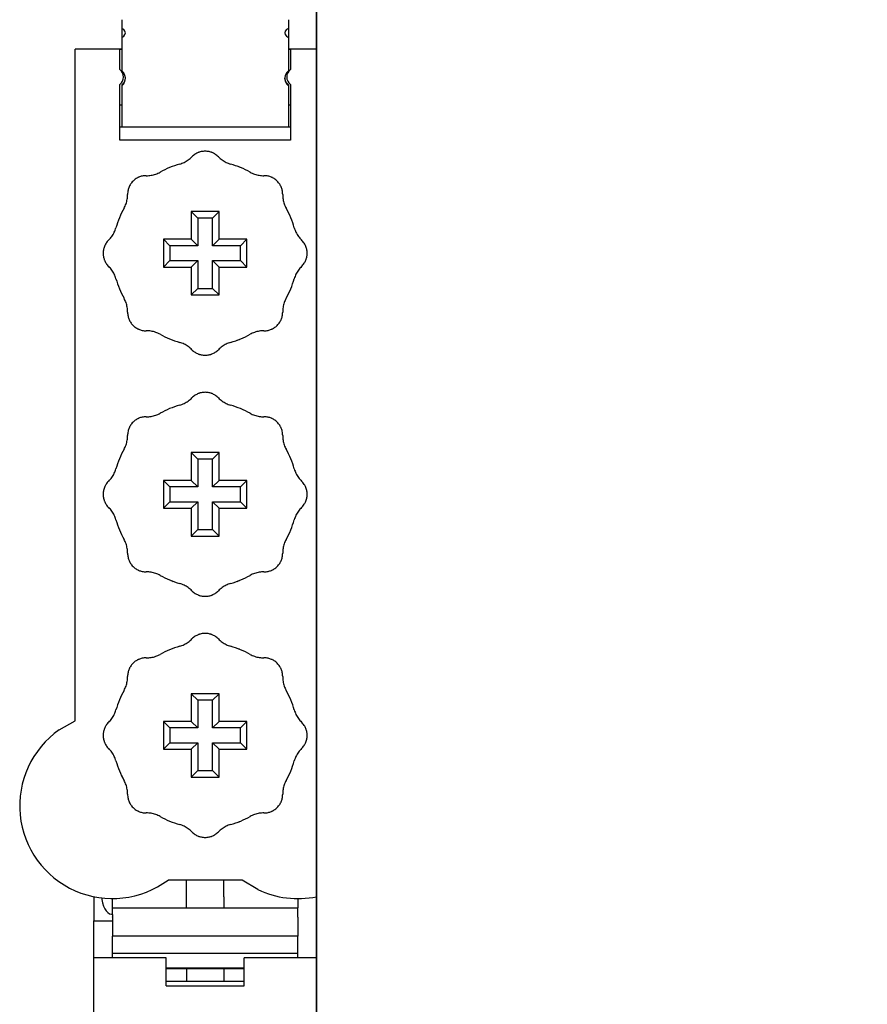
# Model space of a CAD drawing. Extents: x 213 to 948, y 153 to 704.
# Tile 16 of 62: x 437 to 446, y 296 to 307. Entities that reach past the tile are written whole.
import ezdxf

# ---------------------------------------------------------------- set-up
doc = ezdxf.new("R2010")
doc.units = 0
doc.header["$LTSCALE"] = 65.395
doc.header["$MEASUREMENT"] = 0
doc.layers.get('0').update_dxf_attribs({"linetype": 'CONTINUOUS'})
for name, color, linetype in [('133-357613_DXF_DIMENSION', 7, 'CONTINUOUS'), ('133-358092_DXF_CONTINUOUS_LINE', 7, 'CONTINUOUS'), ('59-273163_DXF_CONTINUOUS_LINE', 7, 'CONTINUOUS'), ('59-273165_DXF_CONTINUOUS_LINE', 7, 'CONTINUOUS'), ('59-273170_DXF_CONTINUOUS_LINE', 7, 'CONTINUOUS')]:
    doc.layers.add(name, color=color, linetype=linetype)
doc.styles.get("Standard").update_dxf_attribs({"font": 'txt', "width": 0.7})
doc.dimstyles.get("Standard").update_dxf_attribs({"dimtxt": 0.18, "dimasz": 0.18, "dimexe": 0.18, "dimexo": 0.0625, "dimgap": 0.09, "dimtad": 0, "dimtih": 1, "dimtoh": 1, "dimdec": 4, "dimzin": 0, "dimdsep": 46, "dimtxsty": 'Standard', "dimcen": 0.09, "dimadec": 0, "dimazin": 0, "dimtfac": 1, "dimtdec": 4, "dimtofl": 0, "dimtmove": 0, "dimatfit": 3, "dimfxl": 1, "dimtolj": 1, "dimtzin": 0, "dimarcsym": 0})

# ---------------------------------------------------------------- blocks, each defined once
blk = doc.blocks.new('_FILLED')
at = {"color": 0, "linetype": 'ByBlock'}
blk.add_solid([(0, 0), (-1, 0.1429), (-1, -0.1429)], dxfattribs=at)
blk = doc.blocks.new('*D1')
at = {"layer": '133-357613_DXF_DIMENSION', "color": 2, "linetype": 'Continuous', "transparency": 16777216}
for p, q in [((440.364, 311.435), (440.364, 321.933)), ((472.904, 277.935), (472.904, 321.933)), ((440.364, 319.933), (456.634, 319.933)), ((472.904, 319.933), (456.634, 319.933))]:
    blk.add_line(p, q, dxfattribs=at)
at = {"layer": '133-357613_DXF_DIMENSION', "color": 2, "linetype": 'Continuous', "transparency": 16777216, "xscale": 3.5, "yscale": 3.5, "zscale": 3.5, "rotation": 180}
blk.add_blockref('_FILLED', (440.364, 319.933), dxfattribs=at)
at = {"layer": '133-357613_DXF_DIMENSION', "color": 2, "linetype": 'Continuous', "transparency": 16777216, "xscale": 3.5, "yscale": 3.5, "zscale": 3.5}
blk.add_blockref('_FILLED', (472.904, 319.933), dxfattribs=at)
at = {"layer": '133-357613_DXF_DIMENSION', "color": 5, "linetype": 'Continuous', "transparency": 16777216, "width": 0.7}
blk.add_text('162.7', height=2.5, dxfattribs=at).set_placement((452.259, 320.558))

msp = doc.modelspace()

# ---------------------------------------------------------------- linework, layer by layer
at = {"layer": '133-358092_DXF_CONTINUOUS_LINE', "color": 3, "linetype": 'Continuous'}
for p, q in [((440.1636, 178.57483), (440.1636, 308.57483)), ((440.1636, 308.57483), (440.1636, 178.57483))]:
    msp.add_line(p, q, dxfattribs=at)
at = {"layer": '59-273163_DXF_CONTINUOUS_LINE', "color": 7, "linetype": 'Continuous'}
for p, q in [((438.8136, 304.62483), (438.88359, 304.55484)), ((439.1136, 304.62483), (438.8136, 304.62483)), ((438.8136, 304.62483), (438.8136, 304.32483)), ((438.88359, 304.55484), (438.88359, 304.25484)), ((439.04361, 304.55484), (438.88359, 304.55484)), ((439.1136, 304.62483), (439.04361, 304.55484)), ((439.04361, 304.25484), (439.04361, 304.55484)), ((439.1136, 304.32483), (439.1136, 304.62483)), ((438.5136, 304.32483), (438.58359, 304.25484)), ((438.8136, 304.32483), (438.5136, 304.32483)), ((438.5136, 304.32483), (438.5136, 304.02483)), ((438.58359, 304.25484), (438.58359, 304.09482)), ((438.88359, 304.25484), (438.58359, 304.25484)), ((438.8136, 304.32483), (438.88359, 304.25484)), ((439.1136, 304.32483), (439.04361, 304.25484)), ((439.34361, 304.25484), (439.04361, 304.25484)), ((439.4136, 304.32483), (439.1136, 304.32483)), ((439.4136, 304.32483), (439.34361, 304.25484)), ((439.34361, 304.09482), (439.34361, 304.25484)), ((439.4136, 304.02483), (439.4136, 304.32483)), ((438.5136, 304.02483), (438.58359, 304.09482)), ((438.5136, 304.02483), (438.8136, 304.02483)), ((438.58359, 304.09482), (438.88359, 304.09482)), ((438.8136, 304.02483), (438.88359, 304.09482)), ((438.8136, 304.02483), (438.8136, 303.72483)), ((438.88359, 304.09482), (438.88359, 303.79482)), ((439.04361, 304.09482), (439.34361, 304.09482)), ((439.04361, 303.79482), (439.04361, 304.09482)), ((439.1136, 304.02483), (439.04361, 304.09482)), ((439.1136, 303.72483), (439.1136, 304.02483)), ((439.1136, 304.02483), (439.4136, 304.02483)), ((439.4136, 304.02483), (439.34361, 304.09482)), ((438.8136, 303.72483), (438.88359, 303.79482)), ((438.8136, 303.72483), (439.1136, 303.72483)), ((438.88359, 303.79482), (439.04361, 303.79482)), ((439.1136, 303.72483), (439.04361, 303.79482)), ((438.8136, 302.02483), (438.88359, 301.95484)), ((439.1136, 302.02483), (438.8136, 302.02483)), ((438.8136, 302.02483), (438.8136, 301.72483)), ((439.1136, 302.02483), (439.04361, 301.95484)), ((439.1136, 301.72483), (439.1136, 302.02483)), ((438.88359, 301.95484), (438.88359, 301.65484)), ((439.04361, 301.95484), (438.88359, 301.95484)), ((439.04361, 301.65484), (439.04361, 301.95484)), ((438.5136, 301.72483), (438.58359, 301.65484)), ((438.8136, 301.72483), (438.5136, 301.72483)), ((438.5136, 301.72483), (438.5136, 301.42483)), ((438.8136, 301.72483), (438.88359, 301.65484)), ((439.1136, 301.72483), (439.04361, 301.65484)), ((439.4136, 301.72483), (439.1136, 301.72483)), ((439.4136, 301.72483), (439.34361, 301.65484)), ((439.4136, 301.42483), (439.4136, 301.72483)), ((438.58359, 301.65484), (438.58359, 301.49482)), ((438.88359, 301.65484), (438.58359, 301.65484)), ((439.34361, 301.65484), (439.04361, 301.65484)), ((439.34361, 301.49482), (439.34361, 301.65484)), ((438.5136, 301.42483), (438.58359, 301.49482)), ((438.58359, 301.49482), (438.88359, 301.49482)), ((438.8136, 301.42483), (438.88359, 301.49482)), ((438.88359, 301.49482), (438.88359, 301.19482)), ((439.04361, 301.49482), (439.34361, 301.49482)), ((439.04361, 301.19482), (439.04361, 301.49482)), ((439.1136, 301.42483), (439.04361, 301.49482)), ((439.4136, 301.42483), (439.34361, 301.49482)), ((438.5136, 301.42483), (438.8136, 301.42483)), ((438.8136, 301.42483), (438.8136, 301.12483)), ((439.1136, 301.12483), (439.1136, 301.42483)), ((439.1136, 301.42483), (439.4136, 301.42483)), ((438.8136, 301.12483), (438.88359, 301.19482)), ((438.88359, 301.19482), (439.04361, 301.19482)), ((439.1136, 301.12483), (439.04361, 301.19482)), ((438.8136, 301.12483), (439.1136, 301.12483)), ((438.8136, 299.42483), (438.88359, 299.35484)), ((439.1136, 299.42483), (438.8136, 299.42483)), ((438.8136, 299.42483), (438.8136, 299.12483)), ((438.88359, 299.35484), (438.88359, 299.05484)), ((439.04361, 299.35484), (438.88359, 299.35484)), ((439.1136, 299.42483), (439.04361, 299.35484)), ((439.04361, 299.05484), (439.04361, 299.35484)), ((439.1136, 299.12483), (439.1136, 299.42483)), ((438.5136, 299.12483), (438.58359, 299.05484)), ((438.8136, 299.12483), (438.5136, 299.12483)), ((438.5136, 299.12483), (438.5136, 298.82483)), ((438.58359, 299.05484), (438.58359, 298.89482)), ((438.88359, 299.05484), (438.58359, 299.05484)), ((438.8136, 299.12483), (438.88359, 299.05484)), ((439.1136, 299.12483), (439.04361, 299.05484)), ((439.34361, 299.05484), (439.04361, 299.05484)), ((439.4136, 299.12483), (439.1136, 299.12483)), ((439.4136, 299.12483), (439.34361, 299.05484)), ((439.34361, 298.89482), (439.34361, 299.05484)), ((439.4136, 298.82483), (439.4136, 299.12483)), ((438.5136, 298.82483), (438.58359, 298.89482)), ((438.5136, 298.82483), (438.8136, 298.82483)), ((438.58359, 298.89482), (438.88359, 298.89482)), ((438.8136, 298.82483), (438.88359, 298.89482)), ((438.8136, 298.82483), (438.8136, 298.52483)), ((438.88359, 298.89482), (438.88359, 298.59482)), ((439.04361, 298.89482), (439.34361, 298.89482)), ((439.04361, 298.59482), (439.04361, 298.89482)), ((439.1136, 298.82483), (439.04361, 298.89482)), ((439.1136, 298.52483), (439.1136, 298.82483)), ((439.1136, 298.82483), (439.4136, 298.82483)), ((439.4136, 298.82483), (439.34361, 298.89482)), ((438.8136, 298.52483), (438.88359, 298.59482)), ((438.8136, 298.52483), (439.1136, 298.52483)), ((438.88359, 298.59482), (439.04361, 298.59482)), ((439.1136, 298.52483), (439.04361, 298.59482))]:
    msp.add_line(p, q, dxfattribs=at)
for centre, radius, start, end in [((438.60653, 305.42483), 0.3, 305.696943, 315.572996), ((438.9636, 305.07483), 0.2, 122.55156, 135.572996), ((438.9636, 305.07483), 0.2, 111.69753, 122.55155), ((438.9636, 305.07483), 0.2, 111.697641, 122.55156), ((438.9636, 305.07483), 0.2, 109.531166, 111.69753), ((438.9636, 305.07483), 0.2, 109.531168, 111.697641), ((438.9636, 305.07483), 0.2, 107.930339, 109.531166), ((438.9636, 305.07483), 0.2, 107.930417, 109.531168), ((438.9636, 305.07483), 0.2, 96.509588, 107.930339), ((438.9636, 305.07483), 0.2, 96.509602, 107.930417), ((438.9636, 305.07483), 0.2, 83.490445, 96.509588), ((438.9636, 305.07483), 0.2, 83.49043, 96.509602), ((438.9636, 305.07483), 0.2, 72.169748, 83.490445), ((438.9636, 305.07483), 0.2, 72.169666, 83.49043), ((438.9636, 305.07483), 0.2, 70.468847, 72.169748), ((438.9636, 305.07483), 0.2, 70.468845, 72.169666), ((438.9636, 305.07483), 0.2, 68.184726, 70.468847), ((438.9636, 305.07483), 0.2, 68.18461, 70.468845), ((438.9636, 305.07483), 0.2, 57.448477, 68.184726), ((438.9636, 305.07483), 0.2, 57.448466, 68.18461), ((438.9636, 305.07483), 0.2, 44.427004, 57.448477), ((438.9636, 305.07483), 0.2, 44.427004, 57.448466), ((439.32067, 305.42483), 0.3, 224.427004, 234.303049), ((439.32067, 305.42483), 0.3, 224.427004, 234.303057), ((438.9636, 304.17483), 1, 112.499995, 119.057631), ((438.9636, 304.17483), 1, 112.499995, 119.057631), ((438.9636, 304.17483), 1, 105.942369, 112.499995), ((438.60653, 305.42483), 0.3, 285.942369, 295.81846), ((438.60653, 305.42483), 0.3, 295.81846, 305.696943), ((439.32067, 305.42483), 0.3, 234.303049, 244.181547), ((439.32067, 305.42483), 0.3, 234.303057, 244.18154), ((439.32067, 305.42483), 0.3, 244.181547, 254.057631), ((439.32067, 305.42483), 0.3, 244.18154, 254.057631), ((438.9636, 304.17483), 1, 67.499845, 74.057631), ((438.9636, 304.17483), 1, 67.499846, 74.057631), ((438.9636, 304.17483), 1, 60.942369, 67.499845), ((438.9636, 304.17483), 1, 60.942369, 67.499846), ((438.3272, 304.81123), 0.2, 117.169666, 128.49043), ((438.3272, 304.81123), 0.2, 115.468847, 117.169748), ((438.3272, 304.81123), 0.2, 115.468845, 117.169666), ((438.3272, 304.81123), 0.2, 113.184725, 115.468847), ((438.3272, 304.81123), 0.2, 113.18461, 115.468845), ((438.3272, 304.81123), 0.2, 102.448477, 113.184725), ((438.3272, 304.81123), 0.2, 102.448466, 113.18461), ((438.3272, 304.81123), 0.2, 89.427004, 102.448477), ((438.3272, 304.81123), 0.2, 89.427004, 102.448466), ((438.33221, 305.3112), 0.3, 269.427004, 279.303049), ((438.33221, 305.3112), 0.3, 269.427004, 279.303057), ((438.33221, 305.3112), 0.3, 279.303049, 289.181547), ((438.33221, 305.3112), 0.3, 279.303057, 289.18154), ((438.33221, 305.3112), 0.3, 289.181547, 299.057631), ((438.33221, 305.3112), 0.3, 289.18154, 299.057631), ((439.595, 305.3112), 0.3, 240.942369, 250.81846), ((439.595, 305.3112), 0.3, 250.81846, 260.696943), ((439.595, 305.3112), 0.3, 260.696943, 270.572996), ((439.6, 304.81123), 0.2, 77.55155, 90.572996), ((439.6, 304.81123), 0.2, 77.55156, 90.572996), ((439.6, 304.81123), 0.2, 66.697529, 77.55155), ((439.6, 304.81123), 0.2, 66.69764, 77.55156), ((439.6, 304.81123), 0.2, 64.531166, 66.697529), ((439.6, 304.81123), 0.2, 64.531168, 66.69764), ((439.6, 304.81123), 0.2, 62.930417, 64.531168), ((439.6, 304.81123), 0.2, 51.509602, 62.930417), ((438.3272, 304.81123), 0.2, 156.697529, 167.55155), ((438.3272, 304.81123), 0.2, 156.69764, 167.55156), ((438.3272, 304.81123), 0.2, 154.531168, 156.69764), ((438.3272, 304.81123), 0.2, 152.930417, 154.531168), ((438.3272, 304.81123), 0.2, 141.509602, 152.930417), ((438.3272, 304.81123), 0.2, 128.49043, 141.509602), ((439.6, 304.81123), 0.2, 38.490445, 51.509588), ((439.6, 304.81123), 0.2, 38.49043, 51.509602), ((439.6, 304.81123), 0.2, 27.169748, 38.490445), ((439.6, 304.81123), 0.2, 27.169666, 38.49043), ((439.6, 304.81123), 0.2, 25.468847, 27.169748), ((439.6, 304.81123), 0.2, 25.468845, 27.169666), ((439.6, 304.81123), 0.2, 23.184725, 25.468847), ((439.6, 304.81123), 0.2, 23.18461, 25.468845), ((439.6, 304.81123), 0.2, 12.448466, 23.18461), ((437.82723, 304.80623), 0.3, 350.696943, 0.572996), ((438.3272, 304.81123), 0.2, 167.55156, 180.572996), ((439.6, 304.81123), 0.2, 359.427004, 12.448477), ((439.6, 304.81123), 0.2, 359.427004, 12.448466), ((440.09997, 304.80623), 0.3, 179.427004, 189.303049), ((440.09997, 304.80623), 0.3, 179.427004, 189.303057), ((438.9636, 304.17483), 1, 150.942369, 157.500005), ((437.82723, 304.80623), 0.3, 330.942369, 340.81846), ((437.82723, 304.80623), 0.3, 340.81846, 350.696943), ((440.09997, 304.80623), 0.3, 189.303049, 199.181547), ((440.09997, 304.80623), 0.3, 189.303057, 199.18154), ((440.09997, 304.80623), 0.3, 199.181547, 209.057631), ((440.09997, 304.80623), 0.3, 199.18154, 209.057631), ((438.9636, 304.17483), 1, 22.500551, 29.057631), ((438.9636, 304.17483), 1, 22.500549, 29.057631), ((438.9636, 304.17483), 1, 157.500005, 164.057631), ((438.9636, 304.17483), 1, 15.942369, 22.500551), ((438.9636, 304.17483), 1, 15.942369, 22.500549), ((437.7136, 304.5319), 0.3, 334.181547, 344.057631), ((437.7136, 304.5319), 0.3, 334.18154, 344.057631), ((440.2136, 304.5319), 0.3, 195.942369, 205.81846), ((437.7136, 304.5319), 0.3, 314.427004, 324.303049), ((437.7136, 304.5319), 0.3, 314.427004, 324.303057), ((437.7136, 304.5319), 0.3, 324.303049, 334.181547), ((437.7136, 304.5319), 0.3, 324.303057, 334.18154), ((440.2136, 304.5319), 0.3, 205.81846, 215.696943), ((440.2136, 304.5319), 0.3, 215.696943, 225.572996), ((438.0636, 304.17483), 0.2, 162.169666, 173.49043), ((438.0636, 304.17483), 0.2, 160.468845, 162.169666), ((438.0636, 304.17483), 0.2, 158.184726, 160.468847), ((438.0636, 304.17483), 0.2, 158.18461, 160.468845), ((438.0636, 304.17483), 0.2, 147.448466, 158.18461), ((438.0636, 304.17483), 0.2, 134.427004, 147.448466), ((439.8636, 304.17483), 0.2, 32.55155, 45.572996), ((439.8636, 304.17483), 0.2, 32.55156, 45.572996), ((439.8636, 304.17483), 0.2, 21.69753, 32.55155), ((439.8636, 304.17483), 0.2, 21.697641, 32.55156), ((439.8636, 304.17483), 0.2, 19.531166, 21.69753), ((439.8636, 304.17483), 0.2, 19.531168, 21.697641), ((439.8636, 304.17483), 0.2, 17.930339, 19.531166), ((439.8636, 304.17483), 0.2, 17.930417, 19.531168), ((439.8636, 304.17483), 0.2, 6.509588, 17.930339), ((439.8636, 304.17483), 0.2, 6.509602, 17.930417), ((438.0636, 304.17483), 0.2, 173.49043, 186.509602), ((438.0636, 304.17483), 0.2, 186.509602, 197.930417), ((439.8636, 304.17483), 0.2, 342.169748, 353.490445), ((439.8636, 304.17483), 0.2, 342.169666, 353.49043), ((439.8636, 304.17483), 0.2, 353.490445, 6.509588), ((439.8636, 304.17483), 0.2, 353.49043, 6.509602), ((438.0636, 304.17483), 0.2, 197.930417, 199.531168), ((438.0636, 304.17483), 0.2, 199.531166, 201.69753), ((438.0636, 304.17483), 0.2, 199.531168, 201.697641), ((438.0636, 304.17483), 0.2, 201.697641, 212.55156), ((438.0636, 304.17483), 0.2, 212.55156, 225.572996), ((437.7136, 303.81776), 0.3, 35.696943, 45.572996), ((440.2136, 303.81776), 0.3, 134.427004, 144.303049), ((440.2136, 303.81776), 0.3, 134.427004, 144.303057), ((439.8636, 304.17483), 0.2, 314.427004, 327.448466), ((439.8636, 304.17483), 0.2, 327.448466, 338.18461), ((439.8636, 304.17483), 0.2, 338.184726, 340.468847), ((439.8636, 304.17483), 0.2, 338.18461, 340.468845), ((439.8636, 304.17483), 0.2, 340.468847, 342.169748), ((439.8636, 304.17483), 0.2, 340.468845, 342.169666), ((437.7136, 303.81776), 0.3, 25.81846, 35.696943), ((437.7136, 303.81776), 0.3, 15.942369, 25.81846), ((440.2136, 303.81776), 0.3, 154.181547, 164.057631), ((440.2136, 303.81776), 0.3, 154.18154, 164.057631), ((440.2136, 303.81776), 0.3, 144.303049, 154.181547), ((440.2136, 303.81776), 0.3, 144.303057, 154.18154), ((438.9636, 304.17483), 1, 195.942369, 202.500157), ((438.9636, 304.17483), 1, 337.40339, 344.057631), ((438.9636, 304.17483), 1, 337.405487, 344.057631), ((438.9636, 304.17483), 1, 202.500157, 209.057631), ((438.9636, 304.17483), 1, 330.942369, 337.405487), ((438.9636, 304.17483), 1, 330.942369, 337.40339), ((437.82723, 303.54344), 0.3, 19.181547, 29.057631), ((437.82723, 303.54344), 0.3, 19.18154, 29.057631), ((437.82723, 303.54344), 0.3, 9.303049, 19.181547), ((437.82723, 303.54344), 0.3, 9.303057, 19.18154), ((437.82723, 303.54344), 0.3, 359.427004, 9.303049), ((437.82723, 303.54344), 0.3, 359.427004, 9.303057), ((440.09997, 303.54344), 0.3, 170.696943, 180.572996), ((440.09997, 303.54344), 0.3, 160.81846, 170.696943), ((440.09997, 303.54344), 0.3, 150.942369, 160.81846), ((438.3272, 303.53844), 0.2, 179.427004, 192.448466), ((438.3272, 303.53844), 0.2, 192.448466, 203.18461), ((439.6, 303.53844), 0.2, 336.697529, 347.55155), ((439.6, 303.53844), 0.2, 336.69764, 347.55156), ((439.6, 303.53844), 0.2, 347.55156, 0.572996), ((438.3272, 303.53844), 0.2, 203.18461, 205.468845), ((438.3272, 303.53844), 0.2, 205.468845, 207.169666), ((438.3272, 303.53844), 0.2, 207.169666, 218.49043), ((438.3272, 303.53844), 0.2, 218.49043, 231.509602), ((438.3272, 303.53844), 0.2, 231.509602, 242.930417), ((439.6, 303.53844), 0.2, 297.169666, 308.49043), ((439.6, 303.53844), 0.2, 308.49043, 321.509602), ((439.6, 303.53844), 0.2, 321.509602, 332.930417), ((439.6, 303.53844), 0.2, 332.930338, 334.531166), ((439.6, 303.53844), 0.2, 332.930417, 334.531168), ((439.6, 303.53844), 0.2, 334.531166, 336.697529), ((439.6, 303.53844), 0.2, 334.531168, 336.69764), ((438.3272, 303.53844), 0.2, 242.930417, 244.531168), ((438.3272, 303.53844), 0.2, 244.531168, 246.69764), ((438.3272, 303.53844), 0.2, 246.69764, 257.55156), ((438.3272, 303.53844), 0.2, 257.55156, 270.572996), ((438.33221, 303.03846), 0.3, 80.696943, 90.572996), ((438.33221, 303.03846), 0.3, 70.81846, 80.696943), ((438.33221, 303.03846), 0.3, 60.942369, 70.81846), ((438.9636, 304.17483), 1, 240.942369, 247.499481), ((438.9636, 304.17483), 1, 292.596544, 299.057631), ((439.595, 303.03846), 0.3, 109.181547, 119.057631), ((439.595, 303.03846), 0.3, 109.18154, 119.057631), ((439.595, 303.03846), 0.3, 99.303049, 109.181547), ((439.595, 303.03846), 0.3, 99.303057, 109.18154), ((439.595, 303.03846), 0.3, 89.427004, 99.303049), ((439.595, 303.03846), 0.3, 89.427004, 99.303057), ((439.6, 303.53844), 0.2, 269.427004, 282.448466), ((439.6, 303.53844), 0.2, 282.448466, 293.18461), ((439.6, 303.53844), 0.2, 293.184725, 295.468847), ((439.6, 303.53844), 0.2, 293.18461, 295.468845), ((439.6, 303.53844), 0.2, 295.468845, 297.169666), ((438.9636, 304.17483), 1, 247.499481, 254.057631), ((438.60653, 302.92483), 0.3, 64.181547, 74.057631), ((438.60653, 302.92483), 0.3, 64.18154, 74.057631), ((438.60653, 302.92483), 0.3, 54.303049, 64.181547), ((438.60653, 302.92483), 0.3, 54.303057, 64.18154), ((438.60653, 302.92483), 0.3, 44.427004, 54.303049), ((438.60653, 302.92483), 0.3, 44.427004, 54.303057), ((439.32067, 302.92483), 0.3, 125.696943, 135.572996), ((439.32067, 302.92483), 0.3, 115.81846, 125.696943), ((439.32067, 302.92483), 0.3, 105.942369, 115.81846), ((438.9636, 304.17483), 1, 285.942369, 292.596544), ((438.9636, 303.27483), 0.2, 224.427004, 237.448466), ((438.9636, 303.27483), 0.2, 237.448466, 248.18461), ((438.9636, 303.27483), 0.2, 248.18461, 250.468845), ((438.9636, 303.27483), 0.2, 250.468845, 252.169666), ((438.9636, 303.27483), 0.2, 252.169666, 263.49043), ((438.9636, 303.27483), 0.2, 263.49043, 276.509602), ((438.9636, 303.27483), 0.2, 276.509602, 287.930417), ((438.9636, 303.27483), 0.2, 287.930417, 289.531168), ((438.9636, 303.27483), 0.2, 289.531168, 291.697641), ((438.9636, 303.27483), 0.2, 291.69753, 302.55155), ((438.9636, 303.27483), 0.2, 291.697641, 302.55156), ((438.9636, 303.27483), 0.2, 302.55155, 315.572996), ((438.9636, 303.27483), 0.2, 302.55156, 315.572996), ((438.9636, 302.47483), 0.2, 122.55156, 135.572996), ((438.9636, 302.47483), 0.2, 111.697641, 122.55156), ((438.9636, 302.47483), 0.2, 109.531166, 111.69753), ((438.9636, 302.47483), 0.2, 109.531168, 111.697641), ((438.9636, 302.47483), 0.2, 107.930339, 109.531166), ((438.9636, 302.47483), 0.2, 107.930417, 109.531168), ((438.9636, 302.47483), 0.2, 96.509588, 107.930339), ((438.9636, 302.47483), 0.2, 96.509602, 107.930417), ((438.9636, 302.47483), 0.2, 83.490445, 96.509588), ((438.9636, 302.47483), 0.2, 83.49043, 96.509602), ((438.9636, 302.47483), 0.2, 72.169748, 83.490445), ((438.9636, 302.47483), 0.2, 72.169666, 83.49043), ((438.9636, 302.47483), 0.2, 70.468847, 72.169748), ((438.9636, 302.47483), 0.2, 70.468845, 72.169666), ((438.9636, 302.47483), 0.2, 68.184726, 70.468847), ((438.9636, 302.47483), 0.2, 68.18461, 70.468845), ((438.9636, 302.47483), 0.2, 57.448466, 68.18461), ((438.9636, 302.47483), 0.2, 44.427004, 57.448477), ((438.9636, 302.47483), 0.2, 44.427004, 57.448466), ((438.9636, 301.57483), 1, 105.942369, 112.499995), ((438.60653, 302.82483), 0.3, 285.942369, 295.81846), ((438.60653, 302.82483), 0.3, 295.81846, 305.696943), ((438.60653, 302.82483), 0.3, 305.696943, 315.572996), ((439.32067, 302.82483), 0.3, 224.427004, 234.303049), ((439.32067, 302.82483), 0.3, 224.427004, 234.303057), ((439.32067, 302.82483), 0.3, 234.303049, 244.181547), ((439.32067, 302.82483), 0.3, 234.303057, 244.18154), ((439.32067, 302.82483), 0.3, 244.181547, 254.057631), ((439.32067, 302.82483), 0.3, 244.18154, 254.057631), ((438.9636, 301.57483), 1, 67.499845, 74.057631), ((438.9636, 301.57483), 1, 67.499846, 74.057631), ((438.33221, 302.7112), 0.3, 279.303049, 289.181547), ((438.33221, 302.7112), 0.3, 279.303057, 289.18154), ((438.33221, 302.7112), 0.3, 289.181547, 299.057631), ((438.33221, 302.7112), 0.3, 289.18154, 299.057631), ((438.9636, 301.57483), 1, 112.499995, 119.057631), ((438.9636, 301.57483), 1, 60.942369, 67.499845), ((438.9636, 301.57483), 1, 60.942369, 67.499846), ((439.595, 302.7112), 0.3, 240.942369, 250.81846), ((439.595, 302.7112), 0.3, 250.81846, 260.696943), ((438.3272, 302.21123), 0.2, 141.509602, 152.930417), ((438.3272, 302.21123), 0.2, 128.49043, 141.509602), ((438.3272, 302.21123), 0.2, 117.169666, 128.49043), ((438.3272, 302.21123), 0.2, 115.468847, 117.169748), ((438.3272, 302.21123), 0.2, 115.468845, 117.169666), ((438.3272, 302.21123), 0.2, 113.18461, 115.468845), ((438.3272, 302.21123), 0.2, 102.448466, 113.18461), ((438.3272, 302.21123), 0.2, 89.427004, 102.448466), ((438.33221, 302.7112), 0.3, 269.427004, 279.303049), ((438.33221, 302.7112), 0.3, 269.427004, 279.303057), ((439.595, 302.7112), 0.3, 260.696943, 270.572996), ((439.6, 302.21123), 0.2, 77.55155, 90.572996), ((439.6, 302.21123), 0.2, 77.55156, 90.572996), ((439.6, 302.21123), 0.2, 66.697529, 77.55155), ((439.6, 302.21123), 0.2, 66.69764, 77.55156), ((439.6, 302.21123), 0.2, 64.531168, 66.69764), ((439.6, 302.21123), 0.2, 62.930417, 64.531168), ((439.6, 302.21123), 0.2, 51.509602, 62.930417), ((439.6, 302.21123), 0.2, 38.490445, 51.509588), ((439.6, 302.21123), 0.2, 38.49043, 51.509602), ((439.6, 302.21123), 0.2, 27.169748, 38.490445), ((439.6, 302.21123), 0.2, 27.169666, 38.49043), ((438.3272, 302.21123), 0.2, 167.55156, 180.572996), ((438.3272, 302.21123), 0.2, 156.697529, 167.55155), ((438.3272, 302.21123), 0.2, 156.69764, 167.55156), ((438.3272, 302.21123), 0.2, 154.531168, 156.69764), ((438.3272, 302.21123), 0.2, 152.930417, 154.531168), ((439.6, 302.21123), 0.2, 25.468847, 27.169748), ((439.6, 302.21123), 0.2, 25.468845, 27.169666), ((439.6, 302.21123), 0.2, 23.18461, 25.468845), ((439.6, 302.21123), 0.2, 12.448466, 23.18461), ((439.6, 302.21123), 0.2, 359.427004, 12.448477), ((439.6, 302.21123), 0.2, 359.427004, 12.448466), ((437.82723, 302.20623), 0.3, 330.942369, 340.81846), ((437.82723, 302.20623), 0.3, 340.81846, 350.696943), ((437.82723, 302.20623), 0.3, 350.696943, 0.572996), ((440.09997, 302.20623), 0.3, 179.427004, 189.303049), ((440.09997, 302.20623), 0.3, 179.427004, 189.303057), ((440.09997, 302.20623), 0.3, 189.303049, 199.181547), ((440.09997, 302.20623), 0.3, 189.303057, 199.18154), ((440.09997, 302.20623), 0.3, 199.181547, 209.057631), ((440.09997, 302.20623), 0.3, 199.18154, 209.057631), ((438.9636, 301.57483), 1, 150.942369, 157.500005), ((438.9636, 301.57483), 1, 22.500551, 29.057631), ((438.9636, 301.57483), 1, 22.500549, 29.057631), ((438.9636, 301.57483), 1, 157.500005, 164.057631), ((438.9636, 301.57483), 1, 15.942369, 22.500551), ((438.9636, 301.57483), 1, 15.942369, 22.500549), ((437.7136, 301.9319), 0.3, 324.303049, 334.181547), ((437.7136, 301.9319), 0.3, 324.303057, 334.18154), ((437.7136, 301.9319), 0.3, 334.181547, 344.057631), ((437.7136, 301.9319), 0.3, 334.18154, 344.057631), ((440.2136, 301.9319), 0.3, 195.942369, 205.81846), ((440.2136, 301.9319), 0.3, 205.81846, 215.696943), ((438.0636, 301.57483), 0.2, 147.448466, 158.18461), ((438.0636, 301.57483), 0.2, 134.427004, 147.448466), ((437.7136, 301.9319), 0.3, 314.427004, 324.303049), ((437.7136, 301.9319), 0.3, 314.427004, 324.303057), ((440.2136, 301.9319), 0.3, 215.696943, 225.572996), ((439.8636, 301.57483), 0.2, 32.55155, 45.572996), ((439.8636, 301.57483), 0.2, 32.55156, 45.572996), ((439.8636, 301.57483), 0.2, 21.69753, 32.55155), ((439.8636, 301.57483), 0.2, 21.697641, 32.55156), ((438.0636, 301.57483), 0.2, 173.49043, 186.509602), ((438.0636, 301.57483), 0.2, 162.169666, 173.49043), ((438.0636, 301.57483), 0.2, 160.468845, 162.169666), ((438.0636, 301.57483), 0.2, 158.184726, 160.468847), ((438.0636, 301.57483), 0.2, 158.18461, 160.468845), ((439.8636, 301.57483), 0.2, 19.531166, 21.69753), ((439.8636, 301.57483), 0.2, 19.531168, 21.697641), ((439.8636, 301.57483), 0.2, 17.930339, 19.531166), ((439.8636, 301.57483), 0.2, 17.930417, 19.531168), ((439.8636, 301.57483), 0.2, 6.509588, 17.930339), ((439.8636, 301.57483), 0.2, 6.509602, 17.930417), ((439.8636, 301.57483), 0.2, 353.490445, 6.509588), ((439.8636, 301.57483), 0.2, 353.49043, 6.509602), ((438.0636, 301.57483), 0.2, 186.509602, 197.930417), ((438.0636, 301.57483), 0.2, 197.930417, 199.531168), ((438.0636, 301.57483), 0.2, 199.531166, 201.69753), ((438.0636, 301.57483), 0.2, 199.531168, 201.697641), ((438.0636, 301.57483), 0.2, 201.697641, 212.55156), ((438.0636, 301.57483), 0.2, 212.55156, 225.572996), ((439.8636, 301.57483), 0.2, 314.427004, 327.448466), ((439.8636, 301.57483), 0.2, 327.448466, 338.18461), ((439.8636, 301.57483), 0.2, 338.184726, 340.468847), ((439.8636, 301.57483), 0.2, 338.18461, 340.468845), ((439.8636, 301.57483), 0.2, 340.468847, 342.169748), ((439.8636, 301.57483), 0.2, 340.468845, 342.169666), ((439.8636, 301.57483), 0.2, 342.169748, 353.490445), ((439.8636, 301.57483), 0.2, 342.169666, 353.49043), ((437.7136, 301.21776), 0.3, 35.696943, 45.572996), ((437.7136, 301.21776), 0.3, 25.81846, 35.696943), ((440.2136, 301.21776), 0.3, 144.303049, 154.181547), ((440.2136, 301.21776), 0.3, 144.303057, 154.18154), ((440.2136, 301.21776), 0.3, 134.427004, 144.303049), ((440.2136, 301.21776), 0.3, 134.427004, 144.303057), ((437.7136, 301.21776), 0.3, 15.942369, 25.81846), ((438.9636, 301.57483), 1, 195.942369, 202.500157), ((438.9636, 301.57483), 1, 337.40339, 344.057631), ((438.9636, 301.57483), 1, 337.405487, 344.057631), ((440.2136, 301.21776), 0.3, 154.181547, 164.057631), ((440.2136, 301.21776), 0.3, 154.18154, 164.057631), ((438.9636, 301.57483), 1, 202.500157, 209.057631), ((438.9636, 301.57483), 1, 330.942369, 337.405487), ((438.9636, 301.57483), 1, 330.942369, 337.40339), ((437.82723, 300.94344), 0.3, 19.181547, 29.057631), ((437.82723, 300.94344), 0.3, 19.18154, 29.057631), ((437.82723, 300.94344), 0.3, 9.303049, 19.181547), ((437.82723, 300.94344), 0.3, 9.303057, 19.18154), ((440.09997, 300.94344), 0.3, 160.81846, 170.696943), ((440.09997, 300.94344), 0.3, 150.942369, 160.81846), ((437.82723, 300.94344), 0.3, 359.427004, 9.303049), ((437.82723, 300.94344), 0.3, 359.427004, 9.303057), ((438.3272, 300.93844), 0.2, 179.427004, 192.448466), ((439.6, 300.93844), 0.2, 347.55156, 0.572996), ((440.09997, 300.94344), 0.3, 170.696943, 180.572996), ((438.3272, 300.93844), 0.2, 192.448466, 203.18461), ((438.3272, 300.93844), 0.2, 203.18461, 205.468845), ((438.3272, 300.93844), 0.2, 205.468845, 207.169666), ((438.3272, 300.93844), 0.2, 207.169666, 218.49043), ((439.6, 300.93844), 0.2, 321.509602, 332.930417), ((439.6, 300.93844), 0.2, 332.930338, 334.531166), ((439.6, 300.93844), 0.2, 332.930417, 334.531168), ((439.6, 300.93844), 0.2, 334.531166, 336.697529), ((439.6, 300.93844), 0.2, 334.531168, 336.69764), ((439.6, 300.93844), 0.2, 336.697529, 347.55155), ((439.6, 300.93844), 0.2, 336.69764, 347.55156), ((438.3272, 300.93844), 0.2, 218.49043, 231.509602), ((438.3272, 300.93844), 0.2, 231.509602, 242.930417), ((438.3272, 300.93844), 0.2, 242.930417, 244.531168), ((438.3272, 300.93844), 0.2, 244.531168, 246.69764), ((438.3272, 300.93844), 0.2, 246.697529, 257.55155), ((438.3272, 300.93844), 0.2, 246.69764, 257.55156), ((438.3272, 300.93844), 0.2, 257.55156, 270.572996), ((438.33221, 300.43846), 0.3, 80.696943, 90.572996), ((438.33221, 300.43846), 0.3, 70.81846, 80.696943), ((439.595, 300.43846), 0.3, 99.303049, 109.181547), ((439.595, 300.43846), 0.3, 99.303057, 109.18154), ((439.595, 300.43846), 0.3, 89.427004, 99.303049), ((439.595, 300.43846), 0.3, 89.427004, 99.303057), ((439.6, 300.93844), 0.2, 269.427004, 282.448477), ((439.6, 300.93844), 0.2, 269.427004, 282.448466), ((439.6, 300.93844), 0.2, 282.448466, 293.18461), ((439.6, 300.93844), 0.2, 293.184725, 295.468847), ((439.6, 300.93844), 0.2, 293.18461, 295.468845), ((439.6, 300.93844), 0.2, 295.468847, 297.169748), ((439.6, 300.93844), 0.2, 295.468845, 297.169666), ((439.6, 300.93844), 0.2, 297.169666, 308.49043), ((439.6, 300.93844), 0.2, 308.490445, 321.509588), ((439.6, 300.93844), 0.2, 308.49043, 321.509602), ((438.33221, 300.43846), 0.3, 60.942369, 70.81846), ((438.9636, 301.57483), 1, 240.942369, 247.499479), ((438.9636, 301.57483), 1, 240.942369, 247.499481), ((438.9636, 301.57483), 1, 247.499481, 254.057631), ((438.9636, 301.57483), 1, 285.942369, 292.596544), ((438.9636, 301.57483), 1, 285.942369, 292.59445), ((438.9636, 301.57483), 1, 292.59445, 299.057631), ((438.9636, 301.57483), 1, 292.596544, 299.057631), ((439.595, 300.43846), 0.3, 109.181547, 119.057631), ((439.595, 300.43846), 0.3, 109.18154, 119.057631), ((438.60653, 300.32483), 0.3, 64.181547, 74.057631), ((438.60653, 300.32483), 0.3, 64.18154, 74.057631), ((438.60653, 300.32483), 0.3, 54.303049, 64.181547), ((438.60653, 300.32483), 0.3, 54.303057, 64.18154), ((438.60653, 300.32483), 0.3, 44.427004, 54.303049), ((438.60653, 300.32483), 0.3, 44.427004, 54.303057), ((438.9636, 300.67483), 0.2, 224.427004, 237.448466), ((438.9636, 300.67483), 0.2, 302.55155, 315.572996), ((438.9636, 300.67483), 0.2, 302.55156, 315.572996), ((439.32067, 300.32483), 0.3, 125.696943, 135.572996), ((439.32067, 300.32483), 0.3, 115.81846, 125.696943), ((439.32067, 300.32483), 0.3, 105.942369, 115.81846), ((438.9636, 300.67483), 0.2, 237.448466, 248.18461), ((438.9636, 300.67483), 0.2, 248.18461, 250.468845), ((438.9636, 300.67483), 0.2, 250.468847, 252.169748), ((438.9636, 300.67483), 0.2, 250.468845, 252.169666), ((438.9636, 300.67483), 0.2, 252.169666, 263.49043), ((438.9636, 300.67483), 0.2, 263.490445, 276.509588), ((438.9636, 300.67483), 0.2, 263.49043, 276.509602), ((438.9636, 300.67483), 0.2, 276.509588, 287.930339), ((438.9636, 300.67483), 0.2, 276.509602, 287.930417), ((438.9636, 300.67483), 0.2, 287.930339, 289.531166), ((438.9636, 300.67483), 0.2, 287.930417, 289.531168), ((438.9636, 300.67483), 0.2, 289.531166, 291.69753), ((438.9636, 300.67483), 0.2, 289.531168, 291.697641), ((438.9636, 300.67483), 0.2, 291.69753, 302.55155), ((438.9636, 300.67483), 0.2, 291.697641, 302.55156), ((438.60653, 300.22483), 0.3, 295.81846, 305.696943), ((438.60653, 300.22483), 0.3, 305.696943, 315.572996), ((438.9636, 299.87483), 0.2, 122.55156, 135.572996), ((438.9636, 299.87483), 0.2, 111.69753, 122.55155), ((438.9636, 299.87483), 0.2, 111.697641, 122.55156), ((438.9636, 299.87483), 0.2, 109.531166, 111.69753), ((438.9636, 299.87483), 0.2, 109.531168, 111.697641), ((438.9636, 299.87483), 0.2, 107.930339, 109.531166), ((438.9636, 299.87483), 0.2, 107.930417, 109.531168), ((438.9636, 299.87483), 0.2, 96.509588, 107.930339), ((438.9636, 299.87483), 0.2, 96.509602, 107.930417), ((438.9636, 299.87483), 0.2, 83.490445, 96.509588), ((438.9636, 299.87483), 0.2, 83.49043, 96.509602), ((438.9636, 299.87483), 0.2, 72.169748, 83.490445), ((438.9636, 299.87483), 0.2, 72.169666, 83.49043), ((438.9636, 299.87483), 0.2, 70.468847, 72.169748), ((438.9636, 299.87483), 0.2, 70.468845, 72.169666), ((438.9636, 299.87483), 0.2, 68.184726, 70.468847), ((438.9636, 299.87483), 0.2, 68.18461, 70.468845), ((438.9636, 299.87483), 0.2, 57.448466, 68.18461), ((438.9636, 299.87483), 0.2, 44.427004, 57.448477), ((438.9636, 299.87483), 0.2, 44.427004, 57.448466), ((439.32067, 300.22483), 0.3, 224.427004, 234.303049), ((439.32067, 300.22483), 0.3, 224.427004, 234.303057), ((439.32067, 300.22483), 0.3, 234.303049, 244.181547), ((439.32067, 300.22483), 0.3, 234.303057, 244.18154), ((438.9636, 298.97483), 1, 112.499995, 119.057631), ((438.9636, 298.97483), 1, 112.499995, 119.057631), ((438.9636, 298.97483), 1, 105.942369, 112.499995), ((438.60653, 300.22483), 0.3, 285.942369, 295.81846), ((439.32067, 300.22483), 0.3, 244.181547, 254.057631), ((439.32067, 300.22483), 0.3, 244.18154, 254.057631), ((438.9636, 298.97483), 1, 67.499845, 74.057631), ((438.9636, 298.97483), 1, 67.499846, 74.057631), ((438.9636, 298.97483), 1, 60.942369, 67.499845), ((438.9636, 298.97483), 1, 60.942369, 67.499846), ((438.3272, 299.61123), 0.2, 128.49043, 141.509602), ((438.3272, 299.61123), 0.2, 117.169666, 128.49043), ((438.3272, 299.61123), 0.2, 115.468847, 117.169748), ((438.3272, 299.61123), 0.2, 115.468845, 117.169666), ((438.3272, 299.61123), 0.2, 113.184725, 115.468847), ((438.3272, 299.61123), 0.2, 113.18461, 115.468845), ((438.3272, 299.61123), 0.2, 102.448477, 113.184725), ((438.3272, 299.61123), 0.2, 102.448466, 113.18461), ((438.3272, 299.61123), 0.2, 89.427004, 102.448477), ((438.3272, 299.61123), 0.2, 89.427004, 102.448466), ((438.33221, 300.1112), 0.3, 269.427004, 279.303049), ((438.33221, 300.1112), 0.3, 269.427004, 279.303057), ((438.33221, 300.1112), 0.3, 279.303049, 289.181547), ((438.33221, 300.1112), 0.3, 279.303057, 289.18154), ((438.33221, 300.1112), 0.3, 289.181547, 299.057631), ((438.33221, 300.1112), 0.3, 289.18154, 299.057631), ((439.595, 300.1112), 0.3, 240.942369, 250.81846), ((439.595, 300.1112), 0.3, 250.81846, 260.696943), ((439.595, 300.1112), 0.3, 260.696943, 270.572996), ((439.6, 299.61123), 0.2, 77.55155, 90.572996), ((439.6, 299.61123), 0.2, 77.55156, 90.572996), ((439.6, 299.61123), 0.2, 66.697529, 77.55155), ((439.6, 299.61123), 0.2, 66.69764, 77.55156), ((439.6, 299.61123), 0.2, 64.531166, 66.697529), ((439.6, 299.61123), 0.2, 64.531168, 66.69764), ((439.6, 299.61123), 0.2, 62.930417, 64.531168), ((439.6, 299.61123), 0.2, 51.509602, 62.930417), ((439.6, 299.61123), 0.2, 38.490445, 51.509588), ((439.6, 299.61123), 0.2, 38.49043, 51.509602), ((438.3272, 299.61123), 0.2, 156.697529, 167.55155), ((438.3272, 299.61123), 0.2, 156.69764, 167.55156), ((438.3272, 299.61123), 0.2, 154.531168, 156.69764), ((438.3272, 299.61123), 0.2, 152.930417, 154.531168), ((438.3272, 299.61123), 0.2, 141.509602, 152.930417), ((439.6, 299.61123), 0.2, 27.169748, 38.490445), ((439.6, 299.61123), 0.2, 27.169666, 38.49043), ((439.6, 299.61123), 0.2, 25.468847, 27.169748), ((439.6, 299.61123), 0.2, 25.468845, 27.169666), ((439.6, 299.61123), 0.2, 23.18461, 25.468845), ((439.6, 299.61123), 0.2, 12.448466, 23.18461), ((437.82723, 299.60623), 0.3, 340.81846, 350.696943), ((437.82723, 299.60623), 0.3, 350.696943, 0.572996), ((438.3272, 299.61123), 0.2, 167.55156, 180.572996), ((439.6, 299.61123), 0.2, 359.427004, 12.448477), ((439.6, 299.61123), 0.2, 359.427004, 12.448466), ((440.09997, 299.60623), 0.3, 179.427004, 189.303049), ((440.09997, 299.60623), 0.3, 179.427004, 189.303057), ((440.09997, 299.60623), 0.3, 189.303049, 199.181547), ((440.09997, 299.60623), 0.3, 189.303057, 199.18154), ((438.9636, 298.97483), 1, 150.942369, 157.500005), ((437.82723, 299.60623), 0.3, 330.942369, 340.81846), ((440.09997, 299.60623), 0.3, 199.181547, 209.057631), ((440.09997, 299.60623), 0.3, 199.18154, 209.057631), ((438.9636, 298.97483), 1, 22.500551, 29.057631), ((438.9636, 298.97483), 1, 22.500549, 29.057631), ((438.9636, 298.97483), 1, 157.500005, 164.057631), ((438.9636, 298.97483), 1, 15.942369, 22.500551), ((438.9636, 298.97483), 1, 15.942369, 22.500549), ((437.7136, 299.3319), 0.3, 334.181547, 344.057631), ((437.7136, 299.3319), 0.3, 334.18154, 344.057631), ((440.2136, 299.3319), 0.3, 195.942369, 205.81846), ((437.7136, 299.3319), 0.3, 314.427004, 324.303049), ((437.7136, 299.3319), 0.3, 314.427004, 324.303057), ((437.7136, 299.3319), 0.3, 324.303049, 334.181547), ((437.7136, 299.3319), 0.3, 324.303057, 334.18154), ((440.2136, 299.3319), 0.3, 205.81846, 215.696943), ((440.2136, 299.3319), 0.3, 215.696943, 225.572996), ((438.0636, 298.97483), 0.2, 162.169666, 173.49043), ((438.0636, 298.97483), 0.2, 160.468845, 162.169666), ((438.0636, 298.97483), 0.2, 158.184726, 160.468847), ((438.0636, 298.97483), 0.2, 158.18461, 160.468845), ((438.0636, 298.97483), 0.2, 147.448466, 158.18461), ((438.0636, 298.97483), 0.2, 134.427004, 147.448466), ((439.8636, 298.97483), 0.2, 32.55155, 45.572996), ((439.8636, 298.97483), 0.2, 32.55156, 45.572996), ((439.8636, 298.97483), 0.2, 21.69753, 32.55155), ((439.8636, 298.97483), 0.2, 21.697641, 32.55156), ((439.8636, 298.97483), 0.2, 19.531166, 21.69753), ((439.8636, 298.97483), 0.2, 19.531168, 21.697641), ((439.8636, 298.97483), 0.2, 17.930339, 19.531166), ((439.8636, 298.97483), 0.2, 17.930417, 19.531168), ((439.8636, 298.97483), 0.2, 6.509588, 17.930339), ((439.8636, 298.97483), 0.2, 6.509602, 17.930417), ((438.0636, 298.97483), 0.2, 173.49043, 186.509602), ((438.0636, 298.97483), 0.2, 186.509602, 197.930417), ((439.8636, 298.97483), 0.2, 342.169748, 353.490445), ((439.8636, 298.97483), 0.2, 342.169666, 353.49043), ((439.8636, 298.97483), 0.2, 353.490445, 6.509588), ((439.8636, 298.97483), 0.2, 353.49043, 6.509602), ((438.0636, 298.97483), 0.2, 197.930417, 199.531168), ((438.0636, 298.97483), 0.2, 199.531166, 201.69753), ((438.0636, 298.97483), 0.2, 199.531168, 201.697641), ((438.0636, 298.97483), 0.2, 201.697641, 212.55156), ((438.0636, 298.97483), 0.2, 212.55156, 225.572996), ((437.7136, 298.61776), 0.3, 35.696943, 45.572996), ((440.2136, 298.61776), 0.3, 134.427004, 144.303049), ((440.2136, 298.61776), 0.3, 134.427004, 144.303057), ((439.8636, 298.97483), 0.2, 314.427004, 327.448466), ((439.8636, 298.97483), 0.2, 327.448466, 338.18461), ((439.8636, 298.97483), 0.2, 338.184726, 340.468847), ((439.8636, 298.97483), 0.2, 338.18461, 340.468845), ((439.8636, 298.97483), 0.2, 340.468847, 342.169748), ((439.8636, 298.97483), 0.2, 340.468845, 342.169666), ((437.7136, 298.61776), 0.3, 25.81846, 35.696943), ((437.7136, 298.61776), 0.3, 15.942369, 25.81846), ((440.2136, 298.61776), 0.3, 154.181547, 164.057631), ((440.2136, 298.61776), 0.3, 154.18154, 164.057631), ((440.2136, 298.61776), 0.3, 144.303049, 154.181547), ((440.2136, 298.61776), 0.3, 144.303057, 154.18154), ((438.9636, 298.97483), 1, 195.942369, 202.500157), ((438.9636, 298.97483), 1, 337.40339, 344.057631), ((438.9636, 298.97483), 1, 337.405487, 344.057631), ((438.9636, 298.97483), 1, 202.500157, 209.057631), ((438.9636, 298.97483), 1, 330.942369, 337.405487), ((438.9636, 298.97483), 1, 330.942369, 337.40339), ((437.82723, 298.34344), 0.3, 19.181547, 29.057631), ((437.82723, 298.34344), 0.3, 19.18154, 29.057631), ((437.82723, 298.34344), 0.3, 9.303049, 19.181547), ((437.82723, 298.34344), 0.3, 9.303057, 19.18154), ((437.82723, 298.34344), 0.3, 359.427004, 9.303049), ((437.82723, 298.34344), 0.3, 359.427004, 9.303057), ((440.09997, 298.34344), 0.3, 170.696943, 180.572996), ((440.09997, 298.34344), 0.3, 160.81846, 170.696943), ((440.09997, 298.34344), 0.3, 150.942369, 160.81846), ((438.3272, 298.33844), 0.2, 179.427004, 192.448466), ((438.3272, 298.33844), 0.2, 192.448466, 203.18461), ((439.6, 298.33844), 0.2, 336.697529, 347.55155), ((439.6, 298.33844), 0.2, 336.69764, 347.55156), ((439.6, 298.33844), 0.2, 347.55156, 0.572996), ((438.3272, 298.33844), 0.2, 203.18461, 205.468845), ((438.3272, 298.33844), 0.2, 205.468845, 207.169666), ((438.3272, 298.33844), 0.2, 207.169666, 218.49043), ((438.3272, 298.33844), 0.2, 218.49043, 231.509602), ((438.3272, 298.33844), 0.2, 231.509602, 242.930417), ((439.6, 298.33844), 0.2, 297.169666, 308.49043), ((439.6, 298.33844), 0.2, 308.490445, 321.509588), ((439.6, 298.33844), 0.2, 308.49043, 321.509602), ((439.6, 298.33844), 0.2, 321.509602, 332.930417), ((439.6, 298.33844), 0.2, 332.930338, 334.531166), ((439.6, 298.33844), 0.2, 332.930417, 334.531168), ((439.6, 298.33844), 0.2, 334.531166, 336.697529), ((439.6, 298.33844), 0.2, 334.531168, 336.69764), ((438.3272, 298.33844), 0.2, 242.930417, 244.531168), ((438.3272, 298.33844), 0.2, 244.531168, 246.69764), ((438.3272, 298.33844), 0.2, 246.69764, 257.55156), ((438.3272, 298.33844), 0.2, 257.55156, 270.572996), ((438.33221, 297.83846), 0.3, 80.696943, 90.572996), ((438.33221, 297.83846), 0.3, 70.81846, 80.696943), ((438.33221, 297.83846), 0.3, 60.942369, 70.81846), ((438.9636, 298.97483), 1, 240.942369, 247.499479), ((438.9636, 298.97483), 1, 240.942369, 247.499481), ((438.9636, 298.97483), 1, 292.596544, 299.057631), ((439.595, 297.83846), 0.3, 109.181547, 119.057631), ((439.595, 297.83846), 0.3, 109.18154, 119.057631), ((439.595, 297.83846), 0.3, 99.303049, 109.181547), ((439.595, 297.83846), 0.3, 99.303057, 109.18154), ((439.595, 297.83846), 0.3, 89.427004, 99.303049), ((439.595, 297.83846), 0.3, 89.427004, 99.303057), ((439.6, 298.33844), 0.2, 269.427004, 282.448466), ((439.6, 298.33844), 0.2, 282.448466, 293.18461), ((439.6, 298.33844), 0.2, 293.184725, 295.468847), ((439.6, 298.33844), 0.2, 293.18461, 295.468845), ((439.6, 298.33844), 0.2, 295.468845, 297.169666), ((438.9636, 298.97483), 1, 247.499481, 254.057631), ((438.60653, 297.72483), 0.3, 64.181547, 74.057631), ((438.60653, 297.72483), 0.3, 64.18154, 74.057631), ((438.60653, 297.72483), 0.3, 54.303049, 64.181547), ((438.60653, 297.72483), 0.3, 54.303057, 64.18154), ((438.60653, 297.72483), 0.3, 44.427004, 54.303049), ((438.60653, 297.72483), 0.3, 44.427004, 54.303057), ((439.32067, 297.72483), 0.3, 125.696943, 135.572996), ((439.32067, 297.72483), 0.3, 115.81846, 125.696943), ((439.32067, 297.72483), 0.3, 105.942369, 115.81846), ((438.9636, 298.97483), 1, 285.942369, 292.596544), ((438.9636, 298.97483), 1, 285.942369, 292.59445), ((438.9636, 298.07483), 0.2, 224.427004, 237.448466), ((438.9636, 298.07483), 0.2, 237.448466, 248.18461), ((438.9636, 298.07483), 0.2, 248.18461, 250.468845), ((438.9636, 298.07483), 0.2, 250.468845, 252.169666), ((438.9636, 298.07483), 0.2, 252.169666, 263.49043), ((438.9636, 298.07483), 0.2, 263.490445, 276.509588), ((438.9636, 298.07483), 0.2, 263.49043, 276.509602), ((438.9636, 298.07483), 0.2, 276.509588, 287.930339), ((438.9636, 298.07483), 0.2, 276.509602, 287.930417), ((438.9636, 298.07483), 0.2, 287.930339, 289.531166), ((438.9636, 298.07483), 0.2, 287.930417, 289.531168), ((438.9636, 298.07483), 0.2, 289.531166, 291.69753), ((438.9636, 298.07483), 0.2, 289.531168, 291.697641), ((438.9636, 298.07483), 0.2, 291.69753, 302.55155), ((438.9636, 298.07483), 0.2, 291.697641, 302.55156), ((438.9636, 298.07483), 0.2, 302.55155, 315.572996), ((438.9636, 298.07483), 0.2, 302.55156, 315.572996)]:
    msp.add_arc(centre, radius, start, end, dxfattribs=at)
at = {"layer": '59-273165_DXF_CONTINUOUS_LINE', "color": 7, "linetype": 'Continuous'}
for p, q in [((437.5636, 305.37483), (437.5636, 306.37483)), ((438.0436, 306.37483), (437.5636, 306.37483)), ((438.0636, 306.37483), (438.0436, 306.37483)), ((438.0436, 306.37483), (438.0636, 306.37483)), ((438.0436, 306.15483), (438.0436, 306.37483)), ((439.8836, 306.37483), (439.8636, 306.37483)), ((439.8636, 306.37483), (439.8836, 306.37483)), ((440.1636, 306.37483), (439.8836, 306.37483)), ((439.8836, 306.37483), (439.8836, 306.15483)), ((438.0436, 305.39437), (438.0436, 305.99483)), ((439.8836, 305.99483), (439.8836, 305.39437)), ((438.0436, 305.77483), (438.0636, 305.77483)), ((439.8636, 305.77483), (439.8836, 305.77483)), ((439.8836, 305.53433), (438.0436, 305.53433)), ((437.5636, 299.13135), (437.5636, 305.37483)), ((439.8836, 305.39437), (438.0436, 305.39437)), ((437.39076, 299.0345), (437.5636, 299.13135)), ((438.7636, 297.41483), (438.5636, 297.41483)), ((439.1636, 297.41483), (438.7636, 297.41483)), ((438.7636, 297.23436), (438.7636, 297.41483)), ((439.3636, 297.41483), (439.1636, 297.41483)), ((439.1636, 297.23436), (439.1636, 297.41483)), ((439.53309, 297.31224), (439.3636, 297.41483)), ((438.7636, 297.11483), (438.7636, 297.23436)), ((439.1636, 297.23436), (439.1636, 297.11483)), ((437.9636, 297.11483), (437.9636, 297.21845)), ((437.9636, 297.11483), (438.7636, 297.11483)), ((438.7636, 297.11483), (439.1636, 297.11483)), ((438.7636, 297.11483), (439.1636, 297.11483)), ((439.1636, 297.11483), (439.9636, 297.11483)), ((439.9636, 297.21845), (439.9636, 297.11483)), ((439.9636, 297.01483), (439.9636, 297.11483)), ((437.9636, 297.01483), (437.9636, 297.01685)), ((437.9636, 297.01483), (437.9636, 296.97483)), ((439.9636, 297.01483), (439.9636, 296.90856)), ((437.9636, 296.97483), (437.9636, 296.90856)), ((437.9636, 296.90856), (437.9636, 296.80856)), ((439.9636, 296.90856), (439.9636, 296.80856)), ((437.9636, 296.624), (437.9636, 296.80856)), ((439.9636, 296.80856), (437.9636, 296.80856)), ((439.9636, 296.624), (439.9636, 296.80856)), ((437.9636, 296.57483), (437.9636, 296.624)), ((439.9636, 296.624), (437.9636, 296.624)), ((439.9636, 296.57483), (439.9636, 296.624)), ((439.3836, 296.464), (438.5436, 296.464)), ((439.3836, 296.45642), (438.5436, 296.45642))]:
    msp.add_line(p, q, dxfattribs=at)
for centre, radius, start, end in [((437.9836, 306.07483), 0.1, 306.869898, 53.130102), ((439.9436, 306.07483), 0.1, 126.869898, 233.130102), ((438.9636, 304.17483), 1, 68.346318, 69.858335), ((438.9636, 304.17483), 1, 290.141665, 291.653682), ((438.9636, 301.57483), 1, 248.346318, 249.858335), ((438.9636, 301.57483), 1, 290.141665, 291.653682), ((438.9636, 298.97483), 1, 68.346318, 69.858335), ((437.9636, 298.21483), 1, 124.94828, 306.869898), ((438.9636, 298.97483), 1, 205.356645, 207.327387), ((438.9636, 298.97483), 1, 332.672613, 334.643355), ((438.9636, 298.97483), 1, 290.141665, 291.653682), ((439.9636, 298.21483), 1, 244.500203, 281.581589)]:
    msp.add_arc(centre, radius, start, end, dxfattribs=at)
at = {"layer": '59-273170_DXF_CONTINUOUS_LINE', "color": 7, "linetype": 'Continuous'}
for p, q in [((438.0636, 306.69357), (438.0636, 306.5985)), ((439.8636, 306.69357), (439.8636, 306.5985)), ((438.0636, 306.5985), (438.0636, 306.50158)), ((439.8636, 306.5985), (439.8636, 306.50158)), ((438.0636, 306.50158), (438.0636, 306.15483)), ((439.8636, 306.50158), (439.8636, 306.37974)), ((439.8636, 306.37974), (439.8636, 306.15483)), ((438.0636, 306.15483), (438.0636, 306.14188)), ((439.8636, 306.15483), (439.8636, 306.14188)), ((438.1036, 306.06165), (438.10299, 306.0656)), ((439.82421, 306.0656), (439.8236, 306.06165)), ((438.0636, 305.9898), (438.0636, 305.98158)), ((438.0636, 305.98158), (438.0636, 305.77483)), ((439.8636, 305.9898), (439.8636, 305.98158)), ((439.8636, 305.98158), (439.8636, 305.77483)), ((438.0636, 305.77483), (438.0636, 305.53437)), ((439.8636, 305.77483), (439.8636, 305.53437)), ((437.7636, 297.23892), (437.7636, 297.04635)), ((437.9636, 297.04482), (437.9636, 297.11483)), ((437.7636, 297.04635), (437.7636, 296.97483)), ((437.95354, 297.04635), (437.9636, 297.04482)), ((437.9636, 297.04482), (437.9636, 297.01685)), ((437.7636, 296.57483), (437.7636, 296.97483)), ((437.7636, 296.97483), (437.9636, 296.97483)), ((438.5436, 296.57483), (437.7636, 296.57483)), ((437.7636, 296.37483), (437.7636, 296.57483)), ((438.5436, 296.37483), (438.5436, 296.57483)), ((439.3836, 296.37483), (439.3836, 296.57483)), ((440.1636, 296.57483), (439.3836, 296.57483)), ((437.7636, 295.77483), (437.7636, 296.37483)), ((438.5436, 296.32483), (438.5436, 296.37483)), ((438.7636, 296.45642), (438.7636, 296.32483)), ((439.1636, 296.45642), (439.1636, 296.32483)), ((439.3836, 296.27483), (439.3836, 296.37483)), ((438.5436, 296.32483), (438.7636, 296.32483)), ((438.5436, 296.27483), (438.5436, 296.32483)), ((438.5436, 296.27483), (439.3836, 296.27483)), ((438.7636, 296.32483), (439.1636, 296.32483)), ((439.1636, 296.32483), (439.3836, 296.32483))]:
    msp.add_line(p, q, dxfattribs=at)
for points in [[(438.1036, 306.55339), (438.09889, 306.5713), (438.08501, 306.58682), (438.0636, 306.5985)], [(439.8636, 306.5985), (439.84219, 306.58682), (439.82831, 306.5713), (439.8236, 306.55339)], [(438.0636, 306.50158), (438.08498, 306.5164), (438.09882, 306.53438), (438.1036, 306.55339)], [(439.8236, 306.55339), (439.82838, 306.53439), (439.84222, 306.51641), (439.8636, 306.50158)], [(438.10299, 306.0656), (438.09888, 306.0921), (438.085, 306.1199), (438.0636, 306.14188)], [(439.8636, 306.14188), (439.84219, 306.11988), (439.82833, 306.0921), (439.82421, 306.0656)], [(438.0636, 305.98158), (438.085, 306.0035), (438.09884, 306.03112), (438.1036, 306.06165)], [(438.09902, 306.03971), (438.08537, 306.01214), (438.0636, 305.9898)], [(439.8236, 306.06165), (439.82836, 306.03112), (439.84221, 306.00349), (439.8636, 305.98158)], [(439.8636, 305.9898), (439.84183, 306.01214), (439.82818, 306.03971), (439.82479, 306.06184)], [(437.84936, 297.22429), (437.85042, 297.20597), (437.85711, 297.16828), (437.86763, 297.13436), (437.88128, 297.10534), (437.89724, 297.08191), (437.91493, 297.06422), (437.93383, 297.05235), (437.95354, 297.04635)]]:
    msp.add_lwpolyline(points, dxfattribs=at)

# ---------------------------------------------------------------- dimensions: what is measured, and where the dimension line sits
at = {"layer": '133-357613_DXF_DIMENSION', "color": 2, "linetype": 'Continuous'}
dim = msp.add_linear_dim(base=(472.9036, 319.93264), p1=(440.3636, 311.43483), p2=(472.9036, 277.93483), dimstyle='Standard', dxfattribs=at)
dim.commit()
dim.dimension.update_dxf_attribs({"geometry": '*D1', "text_midpoint": (456.6336, 321.80764), "dimtype": 128})

doc.saveas('drawing.dxf')
